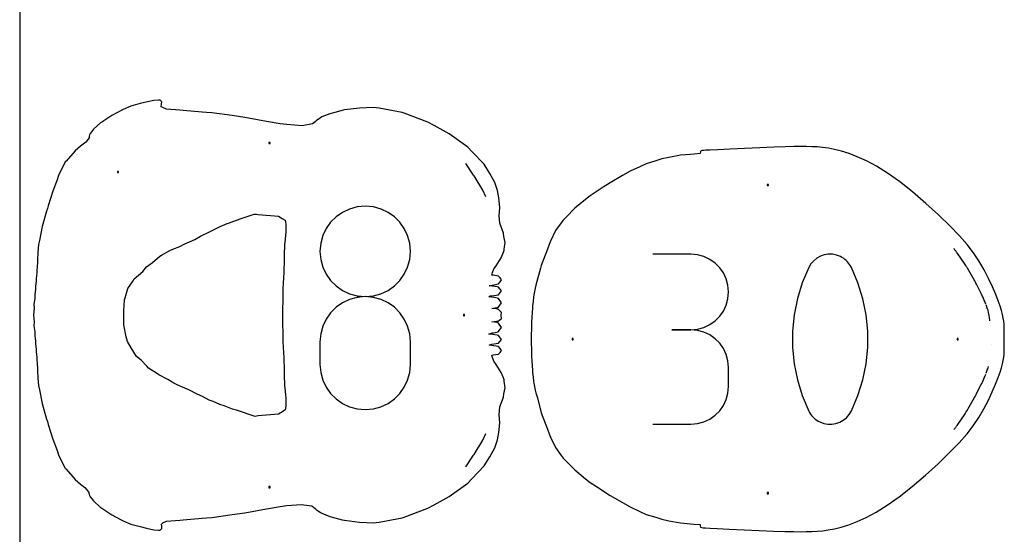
# Model space of a CAD drawing. Extents: x 0 to 90, y 0 to 90.
# Tile 3 of 8: x 0 to 46.6, y 41.2 to 65.6. Entities that reach past the tile are written whole.
import ezdxf

# ---------------------------------------------------------------- set-up
doc = ezdxf.new("R2010")
doc.units = 0

msp = doc.modelspace()

# ---------------------------------------------------------------- linework, layer by layer
at = {"layer": 'annotation', "color": 1}
for p, q in [((21.429005, 58.341537), (21.121681, 58.789323)), ((21.49424, 58.244598), (21.429005, 58.341537)), ((21.506644, 58.224065), (21.49424, 58.244598)), ((21.513255, 58.205811), (21.506644, 58.224065)), ((21.924957, 57.535678), (21.513255, 58.205811)), ((22.071665, 57.21054), (21.924957, 57.535678)), ((15.280112, 56.474973), (14.981017, 56.263503)), ((15.613839, 56.633613), (15.280112, 56.474973)), ((15.976108, 56.733293), (15.613839, 56.633613)), ((16.360827, 56.767882), (15.976108, 56.733293)), ((16.745547, 56.733293), (16.360827, 56.767882)), ((16.360827, 56.767882), (16.360827, 56.767882)), ((17.107816, 56.633613), (16.745547, 56.733293)), ((17.441543, 56.474973), (17.107816, 56.633613)), ((17.740638, 56.263503), (17.441543, 56.474973)), ((14.722644, 56.005334), (14.511086, 55.706597)), ((14.981017, 56.263503), (14.722644, 56.005334)), ((17.99901, 56.005334), (17.740638, 56.263503)), ((18.210569, 55.706597), (17.99901, 56.005334)), ((14.511086, 55.706597), (14.352431, 55.373421)), ((18.369223, 55.373421), (18.210569, 55.706597)), ((14.352431, 55.373421), (14.252772, 55.011938)), ((18.468883, 55.011938), (18.369223, 55.373421)), ((14.252772, 55.011938), (14.218199, 54.628279)), ((14.218199, 54.628279), (14.218199, 54.628279)), ((14.218199, 54.628279), (14.252792, 54.242818)), ((18.468863, 54.242818), (18.503456, 54.628279)), ((18.503456, 54.628279), (18.468883, 55.011938)), ((18.503456, 54.628279), (18.503456, 54.628279)), ((44.259145, 54.725967), (44.235718, 54.755981)), ((44.273272, 54.70783), (44.259145, 54.725967)), ((44.299437, 54.674342), (44.273272, 54.70783)), ((44.317905, 54.650665), (44.299437, 54.674342)), ((44.346148, 54.614522), (44.317905, 54.650665)), ((44.363195, 54.592771), (44.346148, 54.614522)), ((44.382194, 54.56486), (44.363195, 54.592771)), ((44.762454, 54.007164), (44.382194, 54.56486)), ((14.252792, 54.242818), (14.352501, 53.879933)), ((18.369154, 53.879933), (18.468863, 54.242818)), ((31.774359, 54.493138), (29.983413, 54.493138)), ((32.096465, 54.464226), (31.774359, 54.493138)), ((32.399556, 54.380907), (32.096465, 54.464226)), ((32.67859, 54.248306), (32.399556, 54.380907)), ((32.928526, 54.071546), (32.67859, 54.248306)), ((37.597075, 54.184538), (37.467326, 54.037001)), ((37.748166, 54.305055), (37.597075, 54.184538)), ((37.916304, 54.397124), (37.748166, 54.305055)), ((38.097192, 54.459317), (37.916304, 54.397124)), ((38.286534, 54.490206), (38.097192, 54.459317)), ((38.480036, 54.488364), (38.286534, 54.490206)), ((38.6734, 54.452361), (38.480036, 54.488364)), ((38.86233, 54.380772), (38.6734, 54.452361)), ((38.934656, 54.342765), (38.86233, 54.380772)), ((38.86233, 54.380772), (38.86233, 54.380772)), ((39.004059, 54.29911), (38.934656, 54.342765)), ((39.070203, 54.250151), (39.004059, 54.29911)), ((39.132751, 54.196234), (39.070203, 54.250151)), ((39.191365, 54.137705), (39.132751, 54.196234)), ((39.245707, 54.074909), (39.191365, 54.137705)), ((14.352501, 53.879933), (14.51122, 53.545703)), ((18.210435, 53.545703), (18.369154, 53.879933)), ((33.144324, 53.855751), (32.928526, 54.071546)), ((33.320942, 53.606047), (33.144324, 53.855751)), ((37.363216, 53.86387), (37.054056, 53.136849)), ((37.467326, 54.037001), (37.363216, 53.86387)), ((37.363216, 53.86387), (37.363216, 53.86387)), ((39.295442, 54.008192), (39.245707, 54.074909)), ((39.340231, 53.937899), (39.295442, 54.008192)), ((39.379737, 53.864376), (39.340231, 53.937899)), ((39.690395, 53.135857), (39.379737, 53.864376)), ((39.379737, 53.864376), (39.379737, 53.864376)), ((44.796652, 53.954507), (44.762454, 54.007164)), ((44.820257, 53.918199), (44.796652, 53.954507)), ((44.847723, 53.875881), (44.820257, 53.918199)), ((44.862945, 53.85254), (44.847723, 53.875881)), ((44.875047, 53.831298), (44.862945, 53.85254)), ((44.876156, 53.829459), (44.875047, 53.831298)), ((45.190798, 53.278524), (44.876156, 53.829459)), ((14.51122, 53.545703), (14.722844, 53.246211)), ((14.722844, 53.246211), (14.981266, 52.987535)), ((17.740389, 52.987535), (17.998811, 53.246211)), ((17.998811, 53.246211), (18.210435, 53.545703)), ((33.453339, 53.327558), (33.320942, 53.606047)), ((33.536474, 53.025407), (33.453339, 53.327558)), ((45.218169, 53.229207), (45.190798, 53.278524)), ((45.238399, 53.192897), (45.218169, 53.229207)), ((45.252952, 53.166682), (45.238399, 53.192897)), ((45.275771, 53.125732), (45.252952, 53.166682)), ((14.981266, 52.987535), (15.280381, 52.775758)), ((15.280381, 52.775758), (15.614083, 52.61696)), ((17.107572, 52.61696), (17.441274, 52.775758)), ((17.441274, 52.775758), (17.740389, 52.987535)), ((33.565305, 52.70472), (33.536474, 53.025407)), ((33.536474, 52.382527), (33.565305, 52.70472)), ((33.565305, 52.70472), (33.565305, 52.70472)), ((37.054056, 53.136849), (36.822187, 52.388744)), ((39.923388, 52.386627), (39.690395, 53.135857)), ((45.276644, 53.123914), (45.275771, 53.125732)), ((45.300491, 53.075938), (45.276644, 53.123914)), ((45.533363, 52.607345), (45.300491, 53.075938)), ((15.613839, 52.348297), (15.280112, 52.189515)), ((15.976108, 52.448029), (15.613839, 52.348297)), ((15.614083, 52.61696), (15.976267, 52.517223)), ((16.360827, 52.482625), (15.976108, 52.448029)), ((15.976267, 52.517223), (16.360827, 52.482625)), ((16.360827, 52.482625), (16.745387, 52.517223)), ((16.745547, 52.448049), (16.360827, 52.482625)), ((16.360827, 52.482625), (16.360827, 52.482625)), ((16.360827, 52.482625), (16.360827, 52.482625)), ((16.745387, 52.517223), (17.107572, 52.61696)), ((17.107816, 52.348366), (16.745547, 52.448049)), ((17.441543, 52.189649), (17.107816, 52.348366)), ((33.453339, 52.079204), (33.536474, 52.382527)), ((36.822187, 52.388744), (36.667607, 51.62552)), ((40.078717, 51.622654), (39.923388, 52.386627)), ((45.557947, 52.557926), (45.533363, 52.607345)), ((45.561205, 52.551348), (45.557947, 52.557926)), ((45.581244, 52.511114), (45.561205, 52.551348)), ((45.716135, 52.201609), (45.581244, 52.511114)), ((14.981017, 51.977768), (14.722644, 51.719144)), ((15.280112, 52.189515), (14.981017, 51.977768)), ((17.740638, 51.977967), (17.441543, 52.189649)), ((17.99901, 51.719393), (17.740638, 51.977967)), ((33.144324, 51.549499), (33.320942, 51.799834)), ((33.320942, 51.799834), (33.453339, 52.079204)), ((45.71915, 52.194692), (45.716135, 52.201609)), ((45.720635, 52.19136), (45.71915, 52.194692)), ((45.729006, 52.172947), (45.720635, 52.19136)), ((45.748986, 52.129242), (45.729006, 52.172947)), ((45.830253, 51.890379), (45.76521, 52.088049)), ((45.832147, 51.884593), (45.830253, 51.890379)), ((45.834307, 51.878594), (45.832147, 51.884593)), ((45.85146, 51.831527), (45.834307, 51.878594)), ((45.895255, 51.636847), (45.85146, 51.831527)), ((14.511086, 51.419726), (14.352431, 51.085602)), ((14.722644, 51.719144), (14.511086, 51.419726)), ((18.210569, 51.419995), (17.99901, 51.719393)), ((18.369223, 51.085846), (18.210569, 51.419995)), ((32.67859, 51.156264), (32.928526, 51.333281)), ((32.928526, 51.333281), (33.144324, 51.549499)), ((36.667607, 51.62552), (36.590318, 50.853142)), ((40.156382, 50.849901), (40.078717, 51.622654)), ((45.896505, 51.631353), (45.895255, 51.636847)), ((45.898611, 51.621701), (45.896505, 51.631353)), ((45.901047, 51.610519), (45.898611, 51.621701)), ((45.90356, 51.59913), (45.901047, 51.610519)), ((45.905521, 51.590195), (45.90356, 51.59913)), ((45.929834, 51.364478), (45.905521, 51.590195)), ((45.930487, 51.35824), (45.929834, 51.364478)), ((45.931396, 51.345726), (45.930487, 51.35824)), ((45.932428, 51.331995), (45.931396, 51.345726)), ((14.352431, 51.085602), (14.252772, 50.722857)), ((18.468883, 50.723016), (18.369223, 51.085846)), ((31.774359, 50.911245), (30.877621, 50.911245)), ((30.877621, 50.911245), (31.774359, 50.911245)), ((31.774359, 50.911245), (32.096465, 50.940164)), ((32.096465, 50.882333), (31.774359, 50.911245)), ((31.774359, 50.911245), (31.774359, 50.911245)), ((32.096465, 50.940164), (32.399556, 51.023531)), ((32.399556, 50.799014), (32.096465, 50.882333)), ((32.399556, 51.023531), (32.67859, 51.156264)), ((36.590318, 50.853142), (36.590318, 50.077575)), ((40.156382, 50.074334), (40.156382, 50.849901)), ((14.252772, 50.722857), (14.218199, 50.337577)), ((18.503456, 50.337577), (18.468883, 50.723016)), ((32.67859, 50.666413), (32.399556, 50.799014)), ((32.928526, 50.489653), (32.67859, 50.666413)), ((33.144324, 50.273858), (32.928526, 50.489653)), ((14.218199, 50.337577), (14.218199, 49.270195)), ((18.503456, 49.270195), (18.503456, 50.337577)), ((18.503456, 50.337577), (18.503456, 50.337577)), ((33.320942, 50.024154), (33.144324, 50.273858)), ((33.453339, 49.745665), (33.320942, 50.024154)), ((36.590318, 50.077575), (36.667607, 49.304784)), ((40.078717, 49.301918), (40.156382, 50.074334)), ((33.536474, 49.443514), (33.453339, 49.745665)), ((33.565305, 49.122827), (33.536474, 49.443514)), ((14.218199, 49.270195), (14.218199, 49.270195)), ((14.218199, 49.270195), (14.252792, 48.884942)), ((18.468863, 48.884942), (18.503456, 49.270195)), ((33.565305, 48.22609), (33.565305, 49.122827)), ((33.565305, 49.122827), (33.565305, 49.122827)), ((36.667607, 49.304784), (36.822187, 48.540736)), ((39.923388, 48.538619), (40.078717, 49.301918)), ((45.764958, 48.851223), (45.83, 49.048853)), ((45.83, 49.048853), (45.831399, 49.052983)), ((45.831399, 49.052983), (45.83225, 49.055627)), ((45.83225, 49.055627), (45.835569, 49.064773)), ((45.835569, 49.064773), (45.851532, 49.108553)), ((45.851532, 49.108553), (45.867252, 49.1785)), ((14.252792, 48.884942), (14.352501, 48.522613)), ((14.352501, 48.522613), (14.51122, 48.189189)), ((18.210435, 48.189189), (18.369154, 48.522613)), ((18.369154, 48.522613), (18.468863, 48.884942)), ((36.822187, 48.540736), (37.054056, 47.791394)), ((39.690395, 47.790401), (39.923388, 48.538619)), ((45.581301, 48.428925), (45.71657, 48.739394)), ((45.71657, 48.739394), (45.720549, 48.748496)), ((45.720549, 48.748496), (45.723492, 48.754891)), ((45.723492, 48.754891), (45.733902, 48.777662)), ((45.733902, 48.777662), (45.748836, 48.81029)), ((14.51122, 48.189189), (14.722844, 47.89065)), ((17.998811, 47.89065), (18.210435, 48.189189)), ((33.536474, 47.905269), (33.565305, 48.22609)), ((45.295031, 47.852928), (45.528669, 48.323103)), ((45.528669, 48.323103), (45.552852, 48.371748)), ((45.552852, 48.371748), (45.568724, 48.403639)), ((45.568724, 48.403639), (45.581301, 48.428925)), ((14.722844, 47.89065), (14.981266, 47.632979)), ((14.981266, 47.632979), (15.280381, 47.422157)), ((17.441274, 47.422157), (17.740389, 47.632979)), ((17.740389, 47.632979), (17.998811, 47.89065)), ((33.320942, 47.324538), (33.453339, 47.603048)), ((33.453339, 47.603048), (33.536474, 47.905269)), ((37.054056, 47.791394), (37.363216, 47.062725)), ((39.379737, 47.06323), (39.690395, 47.790401)), ((44.894759, 47.144098), (45.210875, 47.69755)), ((45.210875, 47.69755), (45.239618, 47.74928)), ((45.239618, 47.74928), (45.261857, 47.789239)), ((45.261857, 47.789239), (45.27593, 47.814512)), ((45.27593, 47.814512), (45.286205, 47.83521)), ((45.286205, 47.83521), (45.295031, 47.852928)), ((15.280381, 47.422157), (15.614083, 47.264164)), ((15.614083, 47.264164), (15.976267, 47.164982)), ((15.976267, 47.164982), (16.360827, 47.130593)), ((16.360827, 47.130593), (16.745387, 47.164982)), ((16.360827, 47.130593), (16.360827, 47.130593)), ((16.745387, 47.164982), (17.107572, 47.264164)), ((17.107572, 47.264164), (17.441274, 47.422157)), ((33.144324, 47.07485), (33.320942, 47.324538)), ((44.848704, 47.065517), (44.862962, 47.087376)), ((44.862962, 47.087376), (44.874236, 47.107165)), ((44.874236, 47.107165), (44.876123, 47.110484)), ((44.876123, 47.110484), (44.894759, 47.144098)), ((32.399556, 46.549844), (32.67859, 46.682392)), ((32.67859, 46.682392), (32.928526, 46.859098)), ((32.928526, 46.859098), (33.144324, 47.07485)), ((37.363216, 47.062725), (37.363216, 47.062725)), ((37.363216, 47.062725), (37.402579, 46.989348)), ((37.402579, 46.989348), (37.447037, 46.919405)), ((37.447037, 46.919405), (37.496403, 46.853109)), ((37.496403, 46.853109), (37.550489, 46.790672)), ((37.550489, 46.790672), (37.609109, 46.732306)), ((37.609109, 46.732306), (37.672075, 46.678224)), ((37.672075, 46.678224), (37.739199, 46.628637)), ((37.739199, 46.628637), (37.810295, 46.583759)), ((38.826882, 46.531836), (38.994843, 46.623862)), ((38.994843, 46.623862), (39.14587, 46.74405)), ((39.14587, 46.74405), (39.275617, 46.890979)), ((39.275617, 46.890979), (39.379737, 47.06323)), ((39.379737, 47.06323), (39.379737, 47.06323)), ((44.381253, 46.373703), (44.762477, 46.932829)), ((44.762477, 46.932829), (44.778495, 46.957487)), ((44.778495, 46.957487), (44.800245, 46.990909)), ((44.800245, 46.990909), (44.82057, 47.02218)), ((44.82057, 47.02218), (44.848704, 47.065517)), ((29.983413, 46.437672), (31.774359, 46.437672)), ((31.774359, 46.437672), (32.096465, 46.466567)), ((31.774359, 46.437672), (31.774359, 46.437672)), ((32.096465, 46.466567), (32.399556, 46.549844)), ((37.810295, 46.583759), (37.885175, 46.5438)), ((37.885175, 46.5438), (37.885175, 46.5438)), ((37.885175, 46.5438), (38.072617, 46.473729)), ((38.072617, 46.473729), (38.264855, 46.438917)), ((38.264855, 46.438917), (38.457542, 46.437944)), ((38.457542, 46.437944), (38.646333, 46.46939)), ((38.646333, 46.46939), (38.826882, 46.531836)), ((44.235658, 46.183869), (44.247397, 46.198927)), ((44.247397, 46.198927), (44.265846, 46.222563)), ((44.265846, 46.222563), (44.290844, 46.254574)), ((44.290844, 46.254574), (44.315097, 46.285612)), ((44.315097, 46.285612), (44.342153, 46.32027)), ((44.342153, 46.32027), (44.361236, 46.344691)), ((44.361236, 46.344691), (44.363308, 46.347287)), ((44.363308, 46.347287), (44.381253, 46.373703)), ((21.924991, 45.677054), (22.071687, 46.002207)), ((21.51332, 45.006954), (21.924991, 45.677054)), ((21.121749, 44.423417), (21.428985, 44.871081)), ((21.428985, 44.871081), (21.494291, 44.96809)), ((21.494291, 44.96809), (21.506716, 44.988688)), ((21.506716, 44.988688), (21.51332, 45.006954))]:
    msp.add_line(p, q, dxfattribs=at)
at = {"layer": 'boundary', "color": 5}
for p, q in [((5.703409, 61.628811), (5.266942, 61.508853)), ((6.048404, 61.708983), (5.703409, 61.628811)), ((6.353783, 61.77701), (6.048404, 61.708983)), ((6.57678, 61.80011), (6.353783, 61.77701)), ((6.659239, 61.790784), (6.57678, 61.80011)), ((6.731792, 61.721146), (6.659239, 61.790784)), ((6.703005, 61.478225), (6.71774, 61.599877)), ((6.71774, 61.599877), (6.731792, 61.721146)), ((4.839106, 61.326674), (4.364662, 61.064742)), ((4.892654, 61.351538), (4.839106, 61.326674)), ((5.266942, 61.508853), (4.892654, 61.351538)), ((6.774114, 61.44993), (6.703005, 61.478225)), ((6.957663, 61.374604), (6.774114, 61.44993)), ((7.576967, 61.317648), (6.957663, 61.374604)), ((7.743897, 61.30671), (7.576967, 61.317648)), ((8.645001, 61.228486), (7.743897, 61.30671)), ((8.839392, 61.217366), (8.645001, 61.228486)), ((9.092011, 61.190559), (8.839392, 61.217366)), ((10.064485, 61.059817), (9.092011, 61.190559)), ((14.679636, 61.152095), (14.305362, 60.99645)), ((14.924243, 61.216946), (14.679636, 61.152095)), ((15.321994, 61.315722), (14.924243, 61.216946)), ((15.383861, 61.328735), (15.321994, 61.315722)), ((16.092018, 61.413143), (15.383861, 61.328735)), ((16.73232, 61.450252), (16.092018, 61.413143)), ((17.023549, 61.422516), (16.73232, 61.450252)), ((18.109809, 61.214845), (17.023549, 61.422516)), ((18.211832, 61.179746), (18.109809, 61.214845)), ((19.320891, 60.75519), (18.211832, 61.179746)), ((3.834013, 60.716797), (3.487475, 60.4128)), ((3.895036, 60.758877), (3.834013, 60.716797)), ((4.364662, 61.064742), (3.895036, 60.758877)), ((10.662512, 60.971444), (10.064485, 61.059817)), ((11.255964, 60.869822), (10.662512, 60.971444)), ((11.688932, 60.787549), (11.255964, 60.869822)), ((12.339465, 60.671455), (11.688932, 60.787549)), ((12.643512, 60.635377), (12.339465, 60.671455)), ((13.367836, 60.580426), (12.643512, 60.635377)), ((13.858054, 60.670329), (13.367836, 60.580426)), ((13.982812, 60.764374), (13.858054, 60.670329)), ((14.043367, 60.810848), (13.982812, 60.764374)), ((14.246759, 60.956669), (14.043367, 60.810848)), ((14.305362, 60.99645), (14.246759, 60.956669)), ((19.62158, 60.59965), (19.320891, 60.75519)), ((3.299719, 60.152727), (3.294666, 60.093513)), ((3.332977, 60.212418), (3.299719, 60.152727)), ((3.411462, 60.312044), (3.332977, 60.212418)), ((3.487475, 60.4128), (3.411462, 60.312044)), ((20.337817, 60.205758), (19.62158, 60.59965)), ((20.560632, 60.042599), (20.337817, 60.205758)), ((3.124339, 59.807791), (2.877087, 59.614184)), ((3.288067, 60.015655), (3.124339, 59.807791)), ((3.294666, 60.093513), (3.288067, 60.015655)), ((21.002507, 59.722749), (20.560632, 60.042599)), ((21.213524, 59.563295), (21.002507, 59.722749)), ((2.633688, 59.398256), (2.198198, 58.910433)), ((2.877087, 59.614184), (2.633688, 59.398256)), ((21.402193, 59.361146), (21.213524, 59.563295)), ((21.991582, 58.756441), (21.402193, 59.361146)), ((31.757239, 59.220816), (31.292632, 59.180884)), ((31.935839, 59.235939), (31.757239, 59.220816)), ((32.22161, 59.27346), (31.935839, 59.235939)), ((32.230758, 59.353739), (32.22161, 59.27346)), ((32.266454, 59.39629), (32.230758, 59.353739)), ((32.334561, 59.409668), (32.266454, 59.39629)), ((32.399475, 59.412776), (32.334561, 59.409668)), ((32.489352, 59.417191), (32.399475, 59.412776)), ((32.685382, 59.42688), (32.489352, 59.417191)), ((33.048838, 59.444868), (32.685382, 59.42688)), ((33.617531, 59.473092), (33.048838, 59.444868)), ((33.980816, 59.487615), (33.617531, 59.473092)), ((34.314113, 59.506824), (33.980816, 59.487615)), ((35.04651, 59.540671), (34.314113, 59.506824)), ((35.720466, 59.56912), (35.04651, 59.540671)), ((36.244391, 59.586784), (35.720466, 59.56912)), ((36.653664, 59.595584), (36.244391, 59.586784)), ((36.976129, 59.59746), (36.653664, 59.595584)), ((37.250702, 59.59432), (36.976129, 59.59746)), ((37.50974, 59.588083), (37.250702, 59.59432)), ((37.76265, 59.575099), (37.50974, 59.588083)), ((38.019792, 59.551712), (37.76265, 59.575099)), ((38.291285, 59.514253), (38.019792, 59.551712)), ((38.587255, 59.45907), (38.291285, 59.514253)), ((38.911667, 59.378851), (38.587255, 59.45907)), ((39.268484, 59.266288), (38.911667, 59.378851)), ((39.661676, 59.114076), (39.268484, 59.266288)), ((2.156224, 58.866518), (1.84086, 58.227714)), ((2.198198, 58.910433), (2.156224, 58.866518)), ((22.253979, 58.320029), (21.991582, 58.756441)), ((29.66184, 58.776444), (29.35986, 58.636982)), ((30.116319, 58.916192), (29.66184, 58.776444)), ((30.405298, 59.009206), (30.116319, 58.916192)), ((30.740482, 59.078481), (30.405298, 59.009206)), ((31.292632, 59.180884), (30.740482, 59.078481)), ((40.095205, 58.914907), (39.661676, 59.114076)), ((40.571259, 58.65851), (40.095205, 58.914907)), ((22.502687, 57.894123), (22.253979, 58.320029)), ((28.898589, 58.421736), (28.535971, 58.219776)), ((29.35986, 58.636982), (28.898589, 58.421736)), ((41.092025, 58.334622), (40.571259, 58.65851)), ((41.659693, 57.932975), (41.092025, 58.334622)), ((1.777635, 58.023205), (1.572527, 57.478405)), ((1.84086, 58.227714), (1.777635, 58.023205)), ((22.630237, 57.514742), (22.502687, 57.894123)), ((27.952345, 57.883748), (27.628007, 57.674906)), ((28.535971, 58.219776), (27.952345, 57.883748)), ((42.276446, 57.443301), (41.659693, 57.932975)), ((1.572527, 57.478405), (1.35136, 56.783314)), ((22.68625, 57.168666), (22.630237, 57.514742)), ((27.628007, 57.674906), (27.015552, 57.264563)), ((42.905244, 56.903999), (42.276446, 57.443301)), ((22.736578, 56.711881), (22.68625, 57.168666)), ((26.796719, 57.091805), (26.280071, 56.668147)), ((27.015552, 57.264563), (26.796719, 57.091805)), ((43.509045, 56.353457), (42.905244, 56.903999)), ((1.276573, 56.540195), (1.064211, 55.799589)), ((1.309198, 56.652786), (1.276573, 56.540195)), ((1.35136, 56.783314), (1.309198, 56.652786)), ((22.708478, 56.319386), (22.736578, 56.711881)), ((26.280071, 56.668147), (25.87205, 56.25177)), ((22.730626, 55.958658), (22.708478, 56.319386)), ((22.910952, 55.496019), (22.730626, 55.958658)), ((25.644646, 55.978383), (25.369545, 55.610682)), ((25.735315, 56.111225), (25.644646, 55.978383)), ((25.87205, 56.25177), (25.735315, 56.111225)), ((44.050804, 55.83007), (43.509045, 56.353457)), ((1.064211, 55.799589), (0.94424, 55.145715)), ((22.930055, 55.330744), (22.910952, 55.496019)), ((25.369545, 55.610682), (25.140382, 55.119563)), ((44.493491, 55.372238), (44.050804, 55.83007)), ((0.94424, 55.145715), (0.897489, 54.947783)), ((22.991667, 55.044709), (22.930055, 55.330744)), ((22.94117, 54.734094), (22.991667, 55.044709)), ((25.140382, 55.119563), (25.069263, 54.96019)), ((44.856392, 54.958139), (44.493491, 55.372238)), ((0.862674, 54.597256), (0.844255, 54.209981)), ((0.897489, 54.947783), (0.862674, 54.597256)), ((22.805107, 54.329265), (22.90023, 54.582959)), ((22.90023, 54.582959), (22.932444, 54.68074)), ((22.932444, 54.68074), (22.94117, 54.734094)), ((24.994231, 54.736784), (24.693399, 53.961318)), ((25.069263, 54.96019), (24.994231, 54.736784)), ((45.158827, 54.565972), (44.856392, 54.958139)), ((45.420085, 54.173916), (45.158827, 54.565972)), ((0.841554, 54.094985), (0.812664, 53.722028)), ((0.844255, 54.209981), (0.841554, 54.094985)), ((22.5537, 53.939818), (22.805107, 54.329265)), ((45.659482, 53.760173), (45.420085, 54.173916)), ((0.812664, 53.722028), (0.81122, 53.592499)), ((22.358171, 53.503763), (22.391447, 53.621043)), ((22.391447, 53.621043), (22.448316, 53.793525)), ((22.448316, 53.793525), (22.5537, 53.939818)), ((24.658976, 53.838879), (24.443568, 53.021991)), ((24.693399, 53.961318), (24.658976, 53.838879)), ((45.873682, 53.344637), (45.659482, 53.760173)), ((0.779527, 53.219579), (0.74706, 52.97764)), ((0.780229, 53.349845), (0.779527, 53.219579)), ((0.81122, 53.592499), (0.780229, 53.349845)), ((22.423294, 53.494432), (22.358171, 53.503763)), ((22.670619, 53.459387), (22.423294, 53.494432)), ((22.743325, 53.370078), (22.670619, 53.459387)), ((22.670691, 53.095977), (22.743363, 53.185338)), ((22.817838, 53.277737), (22.743325, 53.370078)), ((22.743363, 53.185338), (22.817838, 53.277737)), ((46.059377, 52.947217), (45.873682, 53.344637)), ((0.748649, 52.83416), (0.712834, 52.574392)), ((0.74706, 52.97764), (0.748649, 52.83416)), ((22.2276, 52.999522), (22.670691, 53.095977)), ((22.280802, 52.998642), (22.2276, 52.999522)), ((22.603731, 52.950507), (22.280802, 52.998642)), ((22.674712, 52.938127), (22.603731, 52.950507)), ((22.806215, 52.756473), (22.674712, 52.938127)), ((22.674824, 52.574719), (22.806215, 52.756473)), ((24.41489, 52.884781), (24.336726, 52.560931)), ((24.443568, 53.021991), (24.41489, 52.884781)), ((46.213238, 52.587813), (46.059377, 52.947217)), ((0.71947, 52.403039), (0.677176, 52.109061)), ((0.712834, 52.574392), (0.71947, 52.403039)), ((22.214124, 52.478215), (22.280515, 52.51413)), ((22.460412, 52.438107), (22.214124, 52.478215)), ((22.280515, 52.51413), (22.35152, 52.526527)), ((22.35152, 52.526527), (22.674824, 52.574719)), ((22.546017, 52.423825), (22.460412, 52.438107)), ((22.672325, 52.387754), (22.546017, 52.423825)), ((22.808088, 52.189576), (22.672325, 52.387754)), ((24.308675, 52.267998), (24.288392, 52.044748)), ((24.327993, 52.461883), (24.308675, 52.267998)), ((24.336726, 52.560931), (24.327993, 52.461883)), ((46.331945, 52.286328), (46.213238, 52.587813)), ((46.421169, 52.033512), (46.331945, 52.286328)), ((0.683489, 51.930821), (0.65875, 51.606369)), ((0.677176, 52.109061), (0.683489, 51.930821)), ((22.357958, 51.920872), (22.58673, 51.960807)), ((22.574644, 51.898296), (22.357958, 51.920872)), ((22.671776, 51.879112), (22.574644, 51.898296)), ((22.58673, 51.960807), (22.660019, 51.97361)), ((22.660019, 51.97361), (22.808088, 52.189576)), ((22.806131, 51.731243), (22.671776, 51.879112)), ((24.268401, 51.765257), (24.247137, 51.475625)), ((24.278276, 51.915819), (24.268401, 51.765257)), ((24.288392, 52.044748), (24.278276, 51.915819)), ((46.486584, 51.820116), (46.421169, 52.033512)), ((46.533847, 51.636887), (46.486584, 51.820116)), ((0.65875, 51.606369), (0.68349, 51.28192)), ((22.357961, 51.291797), (22.574624, 51.314391)), ((22.586568, 51.251913), (22.357961, 51.291797)), ((22.574624, 51.314391), (22.658274, 51.323092)), ((22.658274, 51.323092), (22.806214, 51.444571)), ((22.802436, 51.606438), (22.806131, 51.731243)), ((22.806214, 51.444571), (22.802436, 51.606438)), ((24.238676, 51.307652), (24.227222, 50.98513)), ((24.247137, 51.475625), (24.238676, 51.307652)), ((46.569483, 51.469383), (46.533847, 51.636887)), ((46.593358, 51.322049), (46.569483, 51.469383)), ((46.608578, 51.182794), (46.593358, 51.322049)), ((0.68349, 51.28192), (0.677187, 51.103686)), ((0.677187, 51.103686), (0.719475, 50.809683)), ((22.672324, 51.221407), (22.586568, 51.251913)), ((22.660032, 50.807273), (22.808088, 51.023229)), ((22.808088, 51.023229), (22.672324, 51.221407)), ((24.227222, 50.98513), (24.223864, 50.633564)), ((46.617025, 51.045353), (46.608578, 51.182794)), ((46.620571, 50.903809), (46.617025, 51.045353)), ((46.620943, 50.759165), (46.620571, 50.903809)), ((0.719475, 50.809683), (0.71284, 50.638353)), ((0.71284, 50.638353), (0.748652, 50.37855)), ((0.748652, 50.37855), (0.747063, 50.235123)), ((22.213609, 50.699566), (22.377156, 50.761596)), ((22.280425, 50.69854), (22.213609, 50.699566)), ((22.603729, 50.650393), (22.280425, 50.69854)), ((22.377156, 50.761596), (22.429923, 50.769472)), ((22.429923, 50.769472), (22.515225, 50.783545)), ((22.515225, 50.783545), (22.660032, 50.807273)), ((22.674712, 50.638013), (22.603729, 50.650393)), ((22.806215, 50.456359), (22.674712, 50.638013)), ((22.674824, 50.274605), (22.806215, 50.456359)), ((24.223864, 50.633564), (24.220277, 50.469992)), ((24.220277, 50.469992), (24.223869, 50.306369)), ((46.618958, 50.470085), (46.619857, 50.61245)), ((46.619907, 50.322413), (46.618958, 50.470085)), ((46.619857, 50.61245), (46.620943, 50.759165)), ((0.747063, 50.235123), (0.779533, 49.993149)), ((0.779533, 49.993149), (0.780233, 49.862921)), ((22.231998, 50.177731), (22.351482, 50.22641)), ((22.670605, 50.116737), (22.231998, 50.177731)), ((22.351482, 50.22641), (22.674824, 50.274605)), ((22.74332, 50.027421), (22.670605, 50.116737)), ((22.817838, 49.935078), (22.74332, 50.027421)), ((22.743357, 49.842676), (22.817838, 49.935078)), ((24.223869, 50.306369), (24.227227, 49.954846)), ((24.227227, 49.954846), (24.238672, 49.63244)), ((46.608327, 49.752577), (46.616945, 49.889803)), ((46.616945, 49.889803), (46.62061, 50.031212)), ((46.621025, 50.175765), (46.619907, 50.322413)), ((46.62061, 50.031212), (46.621025, 50.175765)), ((0.780233, 49.862921), (0.811228, 49.62023)), ((0.811228, 49.62023), (0.812669, 49.490724)), ((0.812669, 49.490724), (0.841561, 49.117671)), ((22.358163, 49.708905), (22.423315, 49.718246)), ((22.391389, 49.591782), (22.358163, 49.708905)), ((22.448291, 49.419187), (22.391389, 49.591782)), ((22.423315, 49.718246), (22.670682, 49.753312)), ((22.553756, 49.272781), (22.448291, 49.419187)), ((22.670682, 49.753312), (22.743357, 49.842676)), ((24.238672, 49.63244), (24.247129, 49.464384)), ((24.247129, 49.464384), (24.268393, 49.174739)), ((46.532201, 49.296529), (46.56744, 49.459691)), ((46.56744, 49.459691), (46.592865, 49.613256)), ((46.592865, 49.613256), (46.608327, 49.752577)), ((0.841561, 49.117671), (0.844262, 49.002743)), ((0.844262, 49.002743), (0.862673, 48.6157)), ((22.805075, 48.883469), (22.553756, 49.272781)), ((24.268393, 49.174739), (24.27826, 49.024191)), ((24.27826, 49.024191), (24.28839, 48.895236)), ((46.417988, 48.897259), (46.484277, 49.112143)), ((46.484277, 49.112143), (46.532201, 49.296529)), ((0.862673, 48.6157), (0.897512, 48.264929)), ((22.900177, 48.62987), (22.805075, 48.883469)), ((22.93242, 48.532015), (22.900177, 48.62987)), ((22.941155, 48.478628), (22.93242, 48.532015)), ((24.28839, 48.895236), (24.308674, 48.672023)), ((24.308674, 48.672023), (24.327977, 48.478189)), ((46.207658, 48.33907), (46.327669, 48.642647)), ((46.327669, 48.642647), (46.417988, 48.897259)), ((0.897512, 48.264929), (0.944298, 48.066803)), ((0.944298, 48.066803), (1.064207, 47.413111)), ((22.930065, 47.881992), (22.991669, 48.168054)), ((22.991669, 48.168054), (22.941155, 48.478628)), ((24.327977, 48.478189), (24.336713, 48.379096)), ((24.336713, 48.379096), (24.414856, 48.055299)), ((24.414856, 48.055299), (24.443555, 47.91798)), ((46.052608, 47.978255), (46.207658, 48.33907)), ((22.730626, 47.254026), (22.910967, 47.716703)), ((22.910967, 47.716703), (22.930065, 47.881992)), ((24.443555, 47.91798), (24.510194, 47.681581)), ((24.510194, 47.681581), (24.693387, 46.978605)), ((45.650737, 47.164725), (45.865863, 47.580182)), ((45.865863, 47.580182), (46.052608, 47.978255)), ((1.064207, 47.413111), (1.276663, 46.672133)), ((22.708484, 46.893323), (22.730626, 47.254026)), ((45.410565, 46.751816), (45.650737, 47.164725)), ((1.276663, 46.672133), (1.309183, 46.5599)), ((22.736596, 46.500805), (22.708484, 46.893323)), ((24.693387, 46.978605), (24.994267, 46.203)), ((45.147798, 46.359741), (45.410565, 46.751816)), ((1.309183, 46.5599), (1.351202, 46.429805)), ((1.351202, 46.429805), (1.572513, 45.734298)), ((22.686268, 46.044058), (22.736596, 46.500805)), ((24.994267, 46.203), (25.069249, 45.97974)), ((44.856426, 45.981815), (45.147798, 46.359741)), ((1.572513, 45.734298), (1.777562, 45.189706)), ((22.502711, 45.31859), (22.630251, 45.697947)), ((22.630251, 45.697947), (22.686268, 46.044058)), ((25.069249, 45.97974), (25.140323, 45.820464)), ((25.140323, 45.820464), (25.369521, 45.329261)), ((44.477379, 45.551081), (44.843174, 45.966776)), ((44.843174, 45.966776), (44.856426, 45.981815)), ((22.254076, 44.892822), (22.502711, 45.31859)), ((25.369521, 45.329261), (25.644578, 44.961613)), ((44.031108, 45.090848), (44.477379, 45.551081)), ((1.777562, 45.189706), (1.840842, 44.985017)), ((1.840842, 44.985017), (2.139344, 44.373883)), ((21.991576, 44.456224), (22.254076, 44.892822)), ((25.644578, 44.961613), (25.735283, 44.828725)), ((25.735283, 44.828725), (25.872136, 44.688058)), ((43.4871, 44.566466), (44.031108, 45.090848)), ((2.139344, 44.373883), (2.198548, 44.301893)), ((2.198548, 44.301893), (2.633638, 43.814461)), ((21.401912, 43.851236), (21.991576, 44.456224)), ((25.872136, 44.688058), (26.280047, 44.27179)), ((42.882355, 44.016288), (43.4871, 44.566466)), ((21.213488, 43.649346), (21.401912, 43.851236)), ((26.280047, 44.27179), (26.79653, 43.848257)), ((26.79653, 43.848257), (27.015529, 43.675365)), ((42.254044, 43.478826), (42.882355, 44.016288)), ((2.633638, 43.814461), (2.87671, 43.598797)), ((2.87671, 43.598797), (3.086657, 43.437555)), ((3.086657, 43.437555), (3.265006, 43.237811)), ((20.56068, 43.170092), (21.002686, 43.49005)), ((21.002686, 43.49005), (21.213488, 43.649346)), ((27.015529, 43.675365), (27.310324, 43.485362)), ((27.310324, 43.485362), (27.952322, 43.056182)), ((41.63908, 42.992356), (42.254044, 43.478826)), ((3.265006, 43.237811), (3.294601, 43.119502)), ((3.294601, 43.119502), (3.29962, 43.060149)), ((3.29962, 43.060149), (3.332876, 43.00044)), ((3.332876, 43.00044), (3.411374, 42.900743)), ((3.411374, 42.900743), (3.487425, 42.799921)), ((19.621625, 42.613031), (20.337867, 43.006929)), ((20.337867, 43.006929), (20.56068, 43.170092)), ((27.952322, 43.056182), (28.535756, 42.720261)), ((41.073126, 42.593538), (41.63908, 42.992356)), ((3.487425, 42.799921), (3.833975, 42.49589)), ((3.833975, 42.49589), (3.894948, 42.453842)), ((3.894948, 42.453842), (4.364629, 42.147938)), ((11.688664, 42.425059), (12.339511, 42.541213)), ((12.339511, 42.541213), (12.643264, 42.577255)), ((12.643264, 42.577255), (13.331725, 42.636588)), ((13.331725, 42.636588), (13.836341, 42.56564)), ((13.836341, 42.56564), (13.982681, 42.448384)), ((13.982681, 42.448384), (14.043171, 42.401968)), ((18.211898, 42.032941), (19.320931, 42.457489)), ((19.320931, 42.457489), (19.621625, 42.613031)), ((28.535756, 42.720261), (28.898552, 42.518198)), ((28.898552, 42.518198), (29.35967, 42.303019)), ((40.553994, 42.272106), (41.073126, 42.593538)), ((4.364629, 42.147938), (4.80799, 41.903949)), ((7.743899, 41.905952), (8.644806, 41.984169)), ((8.644806, 41.984169), (8.839378, 41.9953)), ((8.839378, 41.9953), (9.09224, 42.022134)), ((9.09224, 42.022134), (10.0645, 42.152854)), ((10.0645, 42.152854), (10.662887, 42.241278)), ((10.662887, 42.241278), (11.255981, 42.342837)), ((11.255981, 42.342837), (11.688664, 42.425059)), ((14.043171, 42.401968), (14.246468, 42.256194)), ((14.246468, 42.256194), (14.305303, 42.216249)), ((14.305303, 42.216249), (14.679497, 42.060616)), ((14.679497, 42.060616), (14.924136, 41.995748)), ((14.924136, 41.995748), (15.274097, 41.906728)), ((17.023453, 41.790132), (18.109838, 41.997828)), ((18.109838, 41.997828), (18.211898, 42.032941)), ((29.35967, 42.303019), (29.661794, 42.163488)), ((29.661794, 42.163488), (30.11611, 42.023786)), ((30.11611, 42.023786), (30.405256, 41.930718)), ((39.647444, 41.820327), (40.079496, 42.017791)), ((40.079496, 42.017791), (40.553994, 42.272106)), ((4.80799, 41.903949), (4.892585, 41.861156)), ((4.892585, 41.861156), (5.266899, 41.703829)), ((5.266899, 41.703829), (5.703301, 41.583872)), ((5.703301, 41.583872), (6.008728, 41.512638)), ((6.008728, 41.512638), (6.353766, 41.435652)), ((6.711537, 41.704389), (6.774207, 41.762894)), ((6.725208, 41.584385), (6.711537, 41.704389)), ((6.731897, 41.491756), (6.725208, 41.584385)), ((6.774207, 41.762894), (6.957711, 41.83807)), ((6.957711, 41.83807), (7.576869, 41.895008)), ((7.576869, 41.895008), (7.743899, 41.905952)), ((15.274097, 41.906728), (15.383853, 41.88393)), ((15.383853, 41.88393), (16.091917, 41.799531)), ((16.091917, 41.799531), (16.732408, 41.762411)), ((16.732408, 41.762411), (17.023453, 41.790132)), ((30.405256, 41.930718), (30.740621, 41.861406)), ((30.740621, 41.861406), (31.2926, 41.759032)), ((31.2926, 41.759032), (31.757372, 41.719173)), ((31.757372, 41.719173), (31.942106, 41.703517)), ((31.942106, 41.703517), (32.219926, 41.680394)), ((32.219926, 41.680394), (32.223647, 41.625857)), ((32.223647, 41.625857), (32.243432, 41.560982)), ((32.243432, 41.560982), (32.293902, 41.53491)), ((32.293902, 41.53491), (32.366512, 41.528726)), ((32.366512, 41.528726), (32.480519, 41.523158)), ((32.480519, 41.523158), (32.676541, 41.51347)), ((32.676541, 41.51347), (33.027253, 41.496095)), ((33.027253, 41.496095), (33.60073, 41.467668)), ((38.576591, 41.478857), (38.899957, 41.558168)), ((38.899957, 41.558168), (39.255586, 41.669557)), ((39.255586, 41.669557), (39.647444, 41.820327)), ((6.353766, 41.435652), (6.576508, 41.412505)), ((6.576508, 41.412505), (6.650171, 41.410974)), ((6.650171, 41.410974), (6.731897, 41.491756)), ((33.60073, 41.467668), (34.296896, 41.433944)), ((34.296896, 41.433944), (35.019614, 41.400482)), ((35.019614, 41.400482), (35.695755, 41.371833)), ((35.695755, 41.371833), (36.225114, 41.353767)), ((36.225114, 41.353767), (36.636789, 41.344635)), ((36.636789, 41.344635), (36.962049, 41.342538)), ((36.962049, 41.342538), (37.241069, 41.345474)), ((37.241069, 41.345474), (37.499711, 41.351585)), ((37.499711, 41.351585), (37.753581, 41.364344)), ((37.753581, 41.364344), (38.010562, 41.387363)), ((38.010562, 41.387363), (38.281523, 41.424314)), ((38.281523, 41.424314), (38.576591, 41.478857))]:
    msp.add_line(p, q, dxfattribs=at)
at = {"layer": 'frame', "color": 5}
msp.add_line((0, 90), (0, 0), dxfattribs=at)
at = {"layer": 'hole', "color": 5}
for p, q in [((11.853785, 59.791139), (11.796635, 59.791139)), ((11.796635, 59.791139), (11.796635, 59.733989)), ((11.796635, 59.733989), (11.853785, 59.733989)), ((11.853785, 59.733989), (11.853785, 59.791139)), ((4.682174, 58.415537), (4.625024, 58.415537)), ((4.625024, 58.415537), (4.625024, 58.358387)), ((4.625024, 58.358387), (4.682174, 58.358387)), ((4.682174, 58.358387), (4.682174, 58.415537)), ((35.449226, 57.800534), (35.392076, 57.800534)), ((35.392076, 57.800534), (35.392076, 57.743384)), ((35.392076, 57.743384), (35.449226, 57.743384)), ((35.449226, 57.743384), (35.449226, 57.800534)), ((9.487108, 55.804412), (9.830329, 55.948355)), ((9.830329, 55.948355), (9.886418, 55.971055)), ((9.886418, 55.971055), (10.44306, 56.165157)), ((10.44306, 56.165157), (11.097858, 56.389369)), ((11.097858, 56.389369), (11.206492, 56.39653)), ((11.206492, 56.39653), (11.284042, 56.374673)), ((11.284042, 56.374673), (12.255001, 56.292711)), ((12.255001, 56.292711), (12.435854, 56.193197)), ((12.435854, 56.193197), (12.5675, 56.102187)), ((12.5675, 56.102187), (12.596869, 55.918915)), ((8.553421, 55.347077), (9.016605, 55.574176)), ((9.016605, 55.574176), (9.172193, 55.656653)), ((9.172193, 55.656653), (9.487108, 55.804412)), ((12.597541, 55.54602), (12.593389, 55.390218)), ((12.596869, 55.918915), (12.608274, 55.847091)), ((12.608274, 55.847091), (12.597541, 55.54602)), ((7.793148, 54.969434), (8.287606, 55.194288)), ((8.287606, 55.194288), (8.553421, 55.347077)), ((12.570276, 55.21424), (12.54112, 54.939698)), ((12.593389, 55.390218), (12.570276, 55.21424)), ((6.721141, 54.452622), (7.104965, 54.670015)), ((7.104965, 54.670015), (7.25348, 54.729034)), ((7.25348, 54.729034), (7.585898, 54.861134)), ((7.585898, 54.861134), (7.793148, 54.969434)), ((12.54112, 54.939698), (12.523486, 54.455656)), ((6.000768, 53.901432), (6.281754, 54.101069)), ((6.281754, 54.101069), (6.628782, 54.403916)), ((6.628782, 54.403916), (6.721141, 54.452622)), ((12.520391, 54.235111), (12.504098, 53.632051)), ((12.521113, 54.360964), (12.520391, 54.235111)), ((12.523486, 54.455656), (12.521113, 54.360964)), ((5.42301, 53.3276), (5.83314, 53.67011)), ((5.83314, 53.67011), (6.000768, 53.901432)), ((12.504098, 53.632051), (12.464401, 52.876295)), ((5.117382, 52.863466), (5.377258, 53.23251)), ((5.377258, 53.23251), (5.42301, 53.3276)), ((4.989822, 52.418447), (5.117382, 52.863466)), ((12.458665, 52.690969), (12.456335, 52.568555)), ((12.464401, 52.876295), (12.458665, 52.690969)), ((4.934772, 51.817965), (4.969446, 52.336062)), ((4.969446, 52.336062), (4.989822, 52.418447)), ((12.456335, 52.568555), (12.440088, 51.606358)), ((4.932229, 51.564869), (4.934772, 51.817965)), ((4.937442, 51.293289), (4.932229, 51.564869)), ((4.934646, 51.139657), (4.937442, 51.293289)), ((12.440088, 51.606358), (12.444246, 51.399593)), ((12.444246, 51.399593), (12.458045, 50.554112)), ((21.0657, 51.634908), (21.00855, 51.634908)), ((21.00855, 51.634908), (21.00855, 51.577758)), ((21.00855, 51.577758), (21.0657, 51.577758)), ((21.0657, 51.577758), (21.0657, 51.634908)), ((5.04182, 50.584049), (4.934646, 51.139657)), ((5.099167, 50.350933), (5.04182, 50.584049)), ((5.275086, 50.049423), (5.099167, 50.350933)), ((12.458045, 50.554112), (12.46444, 50.335474)), ((26.210604, 50.498665), (26.153454, 50.498665)), ((26.153454, 50.498665), (26.153454, 50.441515)), ((26.153454, 50.441515), (26.210604, 50.441515)), ((26.210604, 50.441515), (26.210604, 50.498665)), ((44.438451, 50.498665), (44.381301, 50.498665)), ((44.381301, 50.498665), (44.381301, 50.441515)), ((44.381301, 50.441515), (44.438451, 50.441515)), ((44.438451, 50.441515), (44.438451, 50.498665)), ((5.533181, 49.6481), (5.275086, 50.049423)), ((12.46444, 50.335474), (12.504092, 49.580645)), ((46.015696, 50.234554), (46.015696, 50.234554)), ((5.747912, 49.471106), (5.533181, 49.6481)), ((6.015009, 49.189884), (5.747912, 49.471106)), ((12.504092, 49.580645), (12.520381, 48.977497)), ((6.104853, 49.096465), (6.015009, 49.189884)), ((6.483345, 48.857535), (6.104853, 49.096465)), ((12.520381, 48.977497), (12.521104, 48.851743)), ((6.595856, 48.771086), (6.483345, 48.857535)), ((7.00843, 48.56251), (6.595856, 48.771086)), ((7.303818, 48.38309), (7.00843, 48.56251)), ((12.521104, 48.851743), (12.523473, 48.757121)), ((12.523473, 48.757121), (12.54111, 48.273036)), ((7.461196, 48.308973), (7.303818, 48.38309)), ((7.824786, 48.141985), (7.461196, 48.308973)), ((8.00812, 48.060154), (7.824786, 48.141985)), ((8.406524, 47.860267), (8.00812, 48.060154)), ((12.54111, 48.273036), (12.570221, 47.998915)), ((8.652671, 47.751548), (8.406524, 47.860267)), ((8.975822, 47.580428), (8.652671, 47.751548)), ((9.155102, 47.511068), (8.975822, 47.580428)), ((12.570221, 47.998915), (12.59339, 47.822517)), ((12.59339, 47.822517), (12.597565, 47.666086)), ((12.597565, 47.666086), (12.608282, 47.365681)), ((9.483697, 47.37117), (9.155102, 47.511068)), ((9.67953, 47.30824), (9.483697, 47.37117)), ((10.083208, 47.155852), (9.67953, 47.30824)), ((10.258915, 47.10239), (10.083208, 47.155852)), ((11.14363, 46.803344), (10.258915, 47.10239)), ((12.567613, 47.110676), (12.435961, 47.019611)), ((12.596923, 47.294095), (12.567613, 47.110676)), ((12.608282, 47.365681), (12.596923, 47.294095)), ((11.206517, 46.816147), (11.14363, 46.803344)), ((11.284162, 46.83803), (11.206517, 46.816147)), ((12.255057, 46.91999), (11.284162, 46.83803)), ((12.435961, 47.019611), (12.255057, 46.91999)), ((11.853785, 43.478614), (11.796635, 43.478614)), ((11.796635, 43.478614), (11.796635, 43.421464)), ((11.796635, 43.421464), (11.853785, 43.421464)), ((11.853785, 43.421464), (11.853785, 43.478614)), ((35.449226, 43.19653), (35.392076, 43.19653)), ((35.392076, 43.19653), (35.392076, 43.13938)), ((35.392076, 43.13938), (35.449226, 43.13938)), ((35.449226, 43.13938), (35.449226, 43.19653))]:
    msp.add_line(p, q, dxfattribs=at)

doc.saveas('drawing.dxf')
